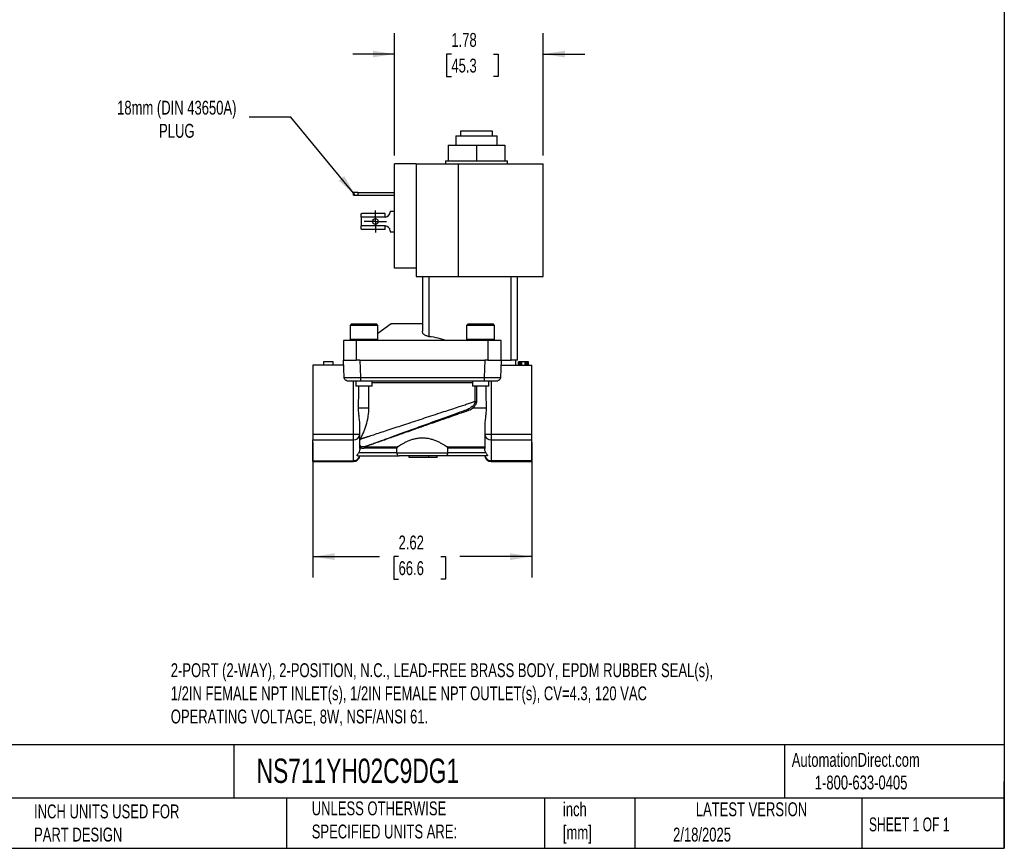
# Model space of a CAD drawing. Header units: inches. Extents: x 0.5 to 21.5, y 0.5 to 16.5.
# Tile 2 of 3: x 9.7 to 21.5, y 0.5 to 10.4. Entities that reach past the tile are written whole.
import ezdxf

# ---------------------------------------------------------------- set-up
doc = ezdxf.new("R2010")
doc.units = ezdxf.units.IN
doc.header["$LTSCALE"] = 2
doc.header["$MEASUREMENT"] = 0
doc.linetypes.add('SLD-Center', pattern=[0.75, 0.6, -0.05, 0.05, -0.05])
doc.linetypes.add('SLD-Solid', pattern=[0])
doc.layers.add('CENTER', color=40, linetype='SLD-Center')
doc.layers.add('DIMENSIONS', color=140, linetype='SLD-Solid', lineweight=25)
doc.layers.add('TEXT', color=140, linetype='SLD-Solid', lineweight=25)
doc.styles.add('SLDTEXTSTYLE0', font='TXT', dxfattribs={"width": 0.7})
doc.styles.add('SLDTEXTSTYLE1', font='TXT', dxfattribs={"width": 0.65})
doc.dimstyles.new('SLDDIMSTYLE0', dxfattribs={"dimtxt": 0.169922, "dimasz": 0.26, "dimexe": 0, "dimexo": 0.0625, "dimgap": 0.04248, "dimtad": 0, "dimtih": 1, "dimtoh": 1, "dimrnd": 1e-09, "dimzin": 12, "dimdsep": 46, "dimtxsty": 'SLDTEXTSTYLE0', "dimsah": 1, "dimcen": 0.09, "dimadec": 0, "dimazin": 3, "dimtfac": 1, "dimtofl": 0, "dimtmove": 0, "dimatfit": 3, "dimfxl": 0, "dimfrac": 2, "dimtolj": 1, "dimtzin": 12, "dimarcsym": 0})
doc.dimstyles.new('SLDDIMSTYLE3', dxfattribs={"dimtxt": 0.169922, "dimasz": 0.26, "dimexe": 0, "dimexo": 0.0625, "dimgap": 0.04248, "dimtad": 0, "dimtih": 1, "dimtoh": 1, "dimrnd": 1e-09, "dimzin": 12, "dimdsep": 46, "dimtxsty": 'SLDTEXTSTYLE0', "dimsah": 1, "dimcen": 0.09, "dimadec": 0, "dimazin": 3, "dimtfac": 1, "dimtmove": 0, "dimatfit": 0, "dimfxl": 0, "dimfrac": 2, "dimtolj": 1, "dimtzin": 12, "dimarcsym": 0})
doc.dimstyles.new('SLDDIMSTYLE4', dxfattribs={"dimtxt": 0.18, "dimasz": 0.26, "dimexe": 0, "dimexo": 0.0625, "dimgap": 0, "dimtad": 0, "dimtih": 1, "dimtoh": 1, "dimdec": 0, "dimrnd": 1e-09, "dimzin": 0, "dimdsep": 46, "dimtxsty": 'Standard', "dimsah": 1, "dimcen": 0.09, "dimadec": 0, "dimazin": 0, "dimtfac": 0.26, "dimtdec": 0, "dimtofl": 0, "dimtmove": 0, "dimatfit": 3, "dimfxl": 0, "dimfrac": 2, "dimtolj": 1, "dimtzin": 0, "dimarcsym": 0})

# ---------------------------------------------------------------- blocks, each defined once
blk = doc.blocks.new('_D_5')
at = {"layer": 'DIMENSIONS'}
for p, q in [((14.19, 8.81), (14.19, 10.278)), ((15.972, 8.81), (15.972, 10.278)), ((14.19, 10.028), (13.69, 10.028)), ((14.871, 10.028), (14.814, 10.028)), ((14.814, 10.028), (14.814, 9.758)), ((15.376, 10.028), (15.433, 10.028)), ((15.433, 10.028), (15.433, 9.758)), ((15.972, 10.028), (16.472, 10.028)), ((14.814, 9.758), (14.871, 9.758)), ((15.433, 9.758), (15.376, 9.758))]:
    blk.add_line(p, q, dxfattribs=at)
for points in [[(14.19, 10.028), (13.93, 10.068), (13.93, 9.988)], [(15.972, 10.028), (16.232, 9.988), (16.232, 10.068)]]:
    blk.add_solid(points, dxfattribs=at)
at = {"layer": 'DIMENSIONS', "char_height": 0.1667, "attachment_point": 1, "style": 'SLDTEXTSTYLE0'}
for s, insert in [('1.78', (14.871, 10.281)), ('45.3', (14.871, 9.973))]:
    blk.add_mtext(s, dxfattribs=dict(at, insert=insert))
blk = doc.blocks.new('_D_6')
at = {"layer": 'DIMENSIONS'}
for p, q in [((13.211, 5.367), (13.211, 3.749)), ((15.834, 5.367), (15.834, 3.749)), ((13.211, 3.999), (14.008, 3.999)), ((14.238, 3.999), (14.181, 3.999)), ((14.181, 3.999), (14.181, 3.729)), ((14.743, 3.999), (14.8, 3.999)), ((14.8, 3.999), (14.8, 3.729)), ((15.834, 3.999), (14.973, 3.999)), ((14.181, 3.729), (14.238, 3.729)), ((14.8, 3.729), (14.743, 3.729))]:
    blk.add_line(p, q, dxfattribs=at)
for points in [[(13.211, 3.999), (13.471, 3.959), (13.471, 4.039)], [(15.834, 3.999), (15.574, 4.039), (15.574, 3.959)]]:
    blk.add_solid(points, dxfattribs=at)
at = {"layer": 'DIMENSIONS', "char_height": 0.1667, "attachment_point": 1, "style": 'SLDTEXTSTYLE0'}
for s, insert in [('2.62', (14.238, 4.252)), ('66.6', (14.238, 3.944))]:
    blk.add_mtext(s, dxfattribs=dict(at, insert=insert))
blk = doc.blocks.new('SW_CENTERMARKSYMBOL_2')
at = {"layer": 'CENTER', "color": 0}
for p, q in [((0, 0.1), (0, 0.1335)), ((-0.1, 0), (-0.1335, 0)), ((0, 0), (-0.1, 0)), ((0, 0), (0, 0.1)), ((0, 0), (0, -0.1)), ((0, 0), (0.1, 0)), ((0.1, 0), (0.1335, 0)), ((0, -0.1), (0, -0.1335))]:
    blk.add_line(p, q, dxfattribs=at)

msp = doc.modelspace()

# ---------------------------------------------------------------- linework, layer by layer
for p, q in [((14.985, 9.047), (14.985, 9.107)), ((14.985, 9.107), (15.36, 9.107)), ((15.36, 9.107), (15.36, 9.047)), ((14.923, 9.047), (14.923, 8.933)), ((14.923, 9.047), (15.172, 9.047)), ((15.172, 9.047), (15.421, 9.047)), ((15.421, 8.933), (15.421, 9.047)), ((14.832, 8.933), (14.832, 8.747)), ((14.832, 8.933), (15.172, 8.933)), ((15.172, 8.933), (15.172, 8.747)), ((15.172, 8.933), (15.513, 8.933)), ((15.513, 8.933), (15.513, 8.747)), ((14.799, 8.747), (14.799, 8.71)), ((14.799, 8.747), (14.832, 8.747)), ((14.832, 8.747), (14.87, 8.747)), ((14.87, 8.747), (15.134, 8.747)), ((15.134, 8.747), (15.172, 8.747)), ((15.172, 8.747), (15.21, 8.747)), ((15.21, 8.747), (15.474, 8.747)), ((15.474, 8.747), (15.513, 8.747)), ((15.513, 8.747), (15.545, 8.747)), ((15.545, 8.71), (15.545, 8.747)), ((14.19, 7.46), (14.19, 8.71)), ((14.45, 8.71), (14.19, 8.71)), ((14.45, 8.71), (14.45, 7.46)), ((14.45, 8.71), (14.951, 8.71)), ((14.951, 8.71), (14.951, 7.36)), ((14.951, 8.71), (15.972, 8.71)), ((15.972, 7.36), (15.972, 8.71)), ((13.699, 8.337), (13.699, 8.369)), ((13.749, 8.369), (13.699, 8.369)), ((13.699, 8.337), (13.749, 8.337)), ((13.749, 8.369), (13.749, 8.337)), ((13.749, 8.369), (14.19, 8.369)), ((13.749, 8.337), (14.19, 8.337)), ((13.79, 8.073), (13.79, 8.111)), ((14.076, 8.073), (13.79, 8.073)), ((13.79, 8.073), (13.79, 7.966)), ((14.076, 8.114), (13.798, 8.114)), ((14.076, 8.073), (14.076, 8.114)), ((14.136, 8.144), (14.136, 8.133)), ((14.136, 8.144), (14.19, 8.144)), ((14.076, 7.966), (13.79, 7.966)), ((13.79, 7.928), (13.79, 7.966)), ((14.076, 7.925), (13.798, 7.925)), ((14.076, 7.925), (14.076, 7.966)), ((14.136, 7.906), (14.136, 7.894)), ((14.136, 7.894), (14.19, 7.894)), ((14.45, 7.46), (14.19, 7.46)), ((14.45, 7.46), (14.45, 7.36)), ((14.45, 7.36), (14.951, 7.36)), ((14.523, 7.36), (14.523, 6.703)), ((14.601, 7.36), (14.601, 6.641)), ((14.951, 7.36), (15.972, 7.36)), ((15.586, 6.357), (15.586, 7.36)), ((15.664, 6.357), (15.664, 7.36)), ((13.673, 6.79), (13.656, 6.773)), ((13.656, 6.773), (13.656, 6.609)), ((13.824, 6.773), (13.656, 6.773)), ((13.673, 6.79), (13.824, 6.79)), ((13.824, 6.79), (13.974, 6.79)), ((13.991, 6.773), (13.824, 6.773)), ((13.991, 6.773), (13.974, 6.79)), ((14.149, 6.79), (13.991, 6.674)), ((13.991, 6.609), (13.991, 6.773)), ((14.523, 6.79), (14.149, 6.79)), ((15.071, 6.79), (15.054, 6.773)), ((15.054, 6.773), (15.054, 6.609)), ((15.221, 6.773), (15.054, 6.773)), ((15.071, 6.79), (15.221, 6.79)), ((15.221, 6.79), (15.372, 6.79)), ((15.389, 6.773), (15.221, 6.773)), ((15.389, 6.773), (15.372, 6.79)), ((15.389, 6.609), (15.389, 6.773)), ((13.578, 6.593), (13.578, 6.357)), ((13.735, 6.593), (13.578, 6.593)), ((13.656, 6.609), (13.673, 6.593)), ((13.656, 6.609), (13.824, 6.609)), ((13.735, 6.357), (13.735, 6.593)), ((15.31, 6.593), (13.735, 6.593)), ((13.824, 6.609), (13.991, 6.609)), ((13.974, 6.593), (13.991, 6.609)), ((15.054, 6.609), (15.071, 6.593)), ((15.054, 6.609), (15.221, 6.609)), ((15.221, 6.609), (15.389, 6.609)), ((15.31, 6.593), (15.31, 6.357)), ((15.467, 6.593), (15.31, 6.593)), ((15.372, 6.593), (15.389, 6.609)), ((15.467, 6.357), (15.467, 6.593)), ((13.211, 6.297), (13.211, 5.467)), ((13.58, 6.297), (13.211, 6.297)), ((13.336, 6.337), (13.336, 6.297)), ((13.454, 6.337), (13.336, 6.337)), ((13.454, 6.297), (13.454, 6.337)), ((13.585, 6.146), (13.578, 6.357)), ((13.578, 6.357), (13.735, 6.357)), ((13.774, 6.357), (13.735, 6.357)), ((13.774, 6.357), (13.782, 6.146)), ((13.774, 6.357), (15.271, 6.357)), ((15.271, 6.357), (15.263, 6.146)), ((15.31, 6.357), (15.271, 6.357)), ((15.31, 6.357), (15.467, 6.357)), ((15.467, 6.357), (15.46, 6.146)), ((15.465, 6.297), (15.834, 6.297)), ((15.467, 6.357), (15.586, 6.357)), ((15.664, 6.357), (15.586, 6.357)), ((15.643, 6.297), (15.645, 6.357)), ((15.676, 6.297), (15.676, 6.337)), ((15.679, 6.337), (15.676, 6.337)), ((15.679, 6.297), (15.679, 6.337)), ((15.684, 6.337), (15.679, 6.337)), ((15.684, 6.297), (15.684, 6.337)), ((15.694, 6.337), (15.684, 6.337)), ((15.694, 6.337), (15.694, 6.297)), ((15.704, 6.337), (15.694, 6.337)), ((15.704, 6.297), (15.704, 6.337)), ((15.716, 6.337), (15.704, 6.337)), ((15.716, 6.297), (15.716, 6.337)), ((15.754, 6.337), (15.716, 6.337)), ((15.754, 6.297), (15.754, 6.337)), ((15.767, 6.337), (15.754, 6.337)), ((15.767, 6.297), (15.767, 6.337)), ((15.777, 6.337), (15.767, 6.337)), ((15.777, 6.297), (15.777, 6.337)), ((15.787, 6.337), (15.777, 6.337)), ((15.787, 6.297), (15.787, 6.337)), ((15.792, 6.337), (15.787, 6.337)), ((15.792, 6.297), (15.792, 6.337)), ((15.794, 6.337), (15.792, 6.337)), ((15.794, 6.297), (15.794, 6.337)), ((15.834, 5.467), (15.834, 6.297)), ((13.782, 6.146), (15.263, 6.146)), ((13.696, 5.467), (13.696, 6.108)), ((13.725, 6.108), (13.725, 6.042)), ((13.922, 6.042), (13.725, 6.042)), ((13.782, 6.108), (15.263, 6.108)), ((13.883, 5.786), (13.883, 6.042)), ((13.922, 6.042), (13.922, 6.108)), ((13.922, 6.089), (15.123, 6.089)), ((15.123, 6.108), (15.123, 6.042)), ((15.32, 6.042), (15.123, 6.042)), ((15.156, 5.862), (15.156, 6.042)), ((15.172, 6.042), (15.172, 5.862)), ((15.263, 6.11), (15.263, 6.108)), ((15.32, 6.042), (15.32, 6.108)), ((15.349, 6.108), (15.349, 5.467)), ((13.758, 5.786), (13.883, 5.786)), ((15.135, 5.786), (15.287, 5.786)), ((15.076, 5.772), (15.069, 5.768)), ((13.774, 5.469), (13.774, 5.565)), ((15.271, 5.565), (15.271, 5.469)), ((13.211, 5.467), (13.696, 5.467)), ((13.211, 5.467), (13.211, 5.4)), ((13.696, 5.4), (13.696, 5.467)), ((13.774, 5.388), (13.774, 5.469)), ((15.271, 5.469), (15.271, 5.358)), ((15.349, 5.467), (15.834, 5.467)), ((15.349, 5.467), (15.349, 5.4)), ((15.834, 5.4), (15.834, 5.467)), ((13.211, 5.4), (13.696, 5.4)), ((13.211, 5.15), (13.211, 5.4)), ((13.696, 5.15), (13.696, 5.4)), ((13.774, 5.298), (13.774, 5.333)), ((13.774, 5.317), (13.786, 5.317)), ((13.786, 5.317), (13.786, 5.299)), ((13.834, 5.317), (14.224, 5.317)), ((13.834, 5.299), (13.834, 5.317)), ((14.821, 5.317), (15.271, 5.317)), ((15.349, 5.4), (15.834, 5.4)), ((15.349, 5.4), (15.349, 5.15)), ((15.834, 5.15), (15.834, 5.4)), ((13.748, 5.207), (14.244, 5.207)), ((14.218, 5.246), (13.761, 5.246)), ((13.786, 5.299), (13.774, 5.299)), ((14.218, 5.299), (13.834, 5.299)), ((14.218, 5.246), (14.218, 5.299)), ((14.218, 5.246), (14.827, 5.246)), ((14.365, 5.187), (14.365, 5.207)), ((14.601, 5.187), (14.601, 5.207)), ((14.7, 5.187), (14.7, 5.207)), ((15.297, 5.207), (14.801, 5.207)), ((14.827, 5.246), (14.827, 5.299)), ((15.271, 5.299), (14.827, 5.299)), ((15.284, 5.246), (14.827, 5.246)), ((13.211, 5.15), (13.696, 5.15)), ((13.211, 5.14), (13.211, 5.15)), ((13.211, 5.14), (13.696, 5.14)), ((13.696, 5.14), (13.696, 5.15)), ((14.601, 5.187), (14.365, 5.187)), ((14.7, 5.187), (14.601, 5.187)), ((15.834, 5.15), (15.349, 5.15)), ((15.349, 5.15), (15.349, 5.14)), ((15.349, 5.14), (15.834, 5.14)), ((15.834, 5.14), (15.834, 5.15))]:
    msp.add_line(p, q)
msp.add_circle((13.96, 8.019), 0.0335)
for centre, radius, start, end in [((14.076, 8.133), 0.06, 270, 0), ((14.076, 7.906), 0.06, 0, 90), ((13.715, 6.596), 1.129, 269.0014, 272.9983), ((13.701, 5.474), 0.0741, 266.262, 355.6957), ((15.33, 6.596), 1.129, 267.0017, 270.9986), ((15.344, 5.474), 0.0741, 184.3043, 273.738), ((13.696, 5.219), 0.0787, 270, 351.302), ((13.699, 5.227), 0.0764, 267.2103, 344.9392), ((15.349, 5.219), 0.0787, 188.698, 270), ((15.346, 5.227), 0.0764, 195.0608, 272.7897)]:
    msp.add_arc(centre, radius, start, end)
for points in [[(13.79, 8.111), (13.793, 8.113), (13.795, 8.114), (13.798, 8.114)], [(13.798, 7.925), (13.795, 7.925), (13.793, 7.926), (13.79, 7.928)], [(14.601, 6.641), (14.675, 6.634), (14.746, 6.616), (14.816, 6.593)], [(15.156, 5.862), (15.16, 5.862), (15.166, 5.862), (15.172, 5.862)], [(13.78, 5.41), (13.778, 5.405), (13.776, 5.401), (13.774, 5.396)], [(13.774, 5.333), (13.774, 5.334), (13.774, 5.334), (13.774, 5.335)], [(13.83, 5.318), (13.817, 5.315), (13.803, 5.315), (13.79, 5.318)], [(13.841, 5.322), (13.838, 5.32), (13.834, 5.319), (13.83, 5.318)], [(13.841, 5.322), (13.844, 5.322), (13.846, 5.322), (13.848, 5.322)], [(15.271, 5.358), (15.271, 5.338), (15.271, 5.318), (15.271, 5.298)], [(13.834, 5.299), (13.818, 5.295), (13.802, 5.295), (13.786, 5.299)]]:
    msp.add_open_spline(points, degree=3)
for points, knots in [([(14.601, 6.641), (14.595, 6.641), (14.59, 6.642), (14.579, 6.645), (14.573, 6.647), (14.563, 6.651), (14.559, 6.653), (14.55, 6.658), (14.546, 6.661), (14.54, 6.666), (14.536, 6.669), (14.531, 6.676), (14.529, 6.679), (14.524, 6.689), (14.523, 6.696), (14.523, 6.703)], [0, 0, 0, 0, 0.125, 0.125, 0.25, 0.25, 0.375, 0.375, 0.5, 0.5, 0.625, 0.625, 0.75, 0.75, 1, 1, 1, 1]), ([(13.585, 6.146), (13.585, 6.146), (13.585, 6.146), (13.586, 6.146), (13.587, 6.146), (13.588, 6.146), (13.59, 6.146), (13.592, 6.146), (13.595, 6.146), (13.598, 6.146), (13.601, 6.146), (13.604, 6.146), (13.608, 6.146), (13.612, 6.146), (13.617, 6.146), (13.621, 6.146), (13.626, 6.146), (13.631, 6.146), (13.637, 6.146), (13.644, 6.146), (13.655, 6.146), (13.668, 6.146), (13.682, 6.146), (13.697, 6.146), (13.712, 6.146), (13.729, 6.146), (13.746, 6.146), (13.764, 6.146), (13.776, 6.146), (13.782, 6.146)], [0, 0, 0, 0, 0.029247, 0.058321, 0.087222, 0.115951, 0.144507, 0.17289, 0.201101, 0.22914, 0.257006, 0.284701, 0.312222, 0.339572, 0.36675, 0.393756, 0.420589, 0.447251, 0.473741, 0.50006, 0.552858, 0.606343, 0.660515, 0.715374, 0.770921, 0.827157, 0.884082, 0.941696, 1, 1, 1, 1]), ([(13.618, 6.11), (13.615, 6.11), (13.607, 6.111), (13.596, 6.119), (13.587, 6.131), (13.586, 6.141), (13.585, 6.146)], [0, 0, 0, 0, 0.152946, 0.435297, 0.717649, 1, 1, 1, 1]), ([(13.782, 6.146), (13.782, 6.136), (13.782, 6.127), (13.782, 6.113), (13.782, 6.108), (13.782, 6.108)], [0, 0, 0, 0, 0.5, 0.5, 1, 1, 1, 1]), ([(15.263, 6.146), (15.266, 6.146), (15.272, 6.146), (15.281, 6.146), (15.29, 6.146), (15.299, 6.146), (15.308, 6.146), (15.316, 6.146), (15.324, 6.146), (15.333, 6.146), (15.341, 6.146), (15.348, 6.146), (15.356, 6.146), (15.363, 6.146), (15.371, 6.146), (15.377, 6.146), (15.384, 6.146), (15.39, 6.146), (15.397, 6.146), (15.404, 6.146), (15.414, 6.146), (15.424, 6.146), (15.433, 6.146), (15.441, 6.146), (15.448, 6.146), (15.453, 6.146), (15.457, 6.146), (15.46, 6.146), (15.46, 6.146), (15.46, 6.146)], [0, 0, 0, 0, 0.029247, 0.058321, 0.087222, 0.115951, 0.144507, 0.17289, 0.201101, 0.22914, 0.257006, 0.284701, 0.312222, 0.339572, 0.36675, 0.393756, 0.420589, 0.447251, 0.473741, 0.50006, 0.552858, 0.606343, 0.660515, 0.715374, 0.770921, 0.827157, 0.884082, 0.941696, 1, 1, 1, 1]), ([(15.263, 6.146), (15.263, 6.141), (15.263, 6.131), (15.263, 6.119), (15.263, 6.111), (15.263, 6.11), (15.263, 6.11)], [0, 0, 0, 0, 0.282348, 0.564695, 0.847043, 1, 1, 1, 1]), ([(15.46, 6.146), (15.459, 6.141), (15.458, 6.131), (15.449, 6.119), (15.438, 6.111), (15.43, 6.11), (15.427, 6.11)], [0, 0, 0, 0, 0.282359, 0.564718, 0.847076, 1, 1, 1, 1]), ([(13.617, 6.109), (13.618, 6.109), (13.62, 6.109), (13.631, 6.109), (13.648, 6.109), (13.67, 6.109), (13.696, 6.109), (13.724, 6.109), (13.753, 6.109), (13.772, 6.109), (13.782, 6.109)], [0, 0, 0, 0, 0.1386533, 0.2733715, 0.4042087, 0.5311501, 0.6541999, 0.7733526, 0.8886126, 1, 1, 1, 1]), ([(13.624, 6.108), (13.624, 6.108), (13.628, 6.108), (13.644, 6.108), (13.656, 6.108), (13.685, 6.108), (13.702, 6.108), (13.74, 6.108), (13.761, 6.108), (13.782, 6.108)], [0, 0, 0, 0, 0.25, 0.25, 0.5, 0.5, 0.75, 0.75, 1, 1, 1, 1]), ([(13.758, 5.786), (13.759, 5.845), (13.76, 5.93), (13.761, 6.015), (13.761, 6.042)], [0, 0, 0, 0, 0.69039, 1, 1, 1, 1]), ([(15.263, 6.109), (15.274, 6.109), (15.296, 6.109), (15.327, 6.109), (15.355, 6.109), (15.38, 6.109), (15.401, 6.109), (15.416, 6.109), (15.426, 6.109), (15.427, 6.109), (15.428, 6.109)], [0, 0, 0, 0, 0.125028, 0.250014, 0.375008, 0.500001, 0.624994, 0.749988, 0.874977, 1, 1, 1, 1]), ([(15.263, 6.108), (15.284, 6.108), (15.305, 6.108), (15.343, 6.108), (15.36, 6.108), (15.389, 6.108), (15.401, 6.108), (15.417, 6.108), (15.421, 6.108), (15.421, 6.108)], [0, 0, 0, 0, 0.25, 0.25, 0.5, 0.5, 0.75, 0.75, 1, 1, 1, 1]), ([(15.284, 6.042), (15.284, 6), (15.285, 5.915), (15.287, 5.829), (15.287, 5.786)], [0, 0, 0, 0, 0.487383, 1, 1, 1, 1]), ([(13.774, 5.565), (13.774, 5.582), (13.773, 5.6), (13.77, 5.636), (13.767, 5.654), (13.763, 5.691), (13.761, 5.709), (13.758, 5.747), (13.758, 5.766), (13.758, 5.786)], [0, 0, 0, 0, 0.25, 0.25, 0.5, 0.5, 0.75, 0.75, 1, 1, 1, 1]), ([(13.78, 5.41), (13.783, 5.41), (13.787, 5.412), (13.795, 5.414), (13.803, 5.417), (13.811, 5.42), (13.819, 5.422), (13.828, 5.425), (13.837, 5.428), (13.847, 5.431), (13.857, 5.435), (13.867, 5.438), (13.878, 5.442), (13.907, 5.451), (13.958, 5.468), (14.037, 5.494), (14.125, 5.523), (14.217, 5.553), (14.316, 5.586), (14.417, 5.619), (14.523, 5.654), (14.629, 5.688), (14.73, 5.722), (14.83, 5.754), (14.921, 5.784), (14.989, 5.807), (15.035, 5.822), (15.062, 5.83), (15.088, 5.839), (15.112, 5.847), (15.135, 5.855), (15.149, 5.859), (15.156, 5.862)], [0, 0, 0, 0, 0.010123, 0.020299, 0.030529, 0.040814, 0.051153, 0.061547, 0.071996, 0.082502, 0.093063, 0.103681, 0.114356, 0.125088, 0.185982, 0.250087, 0.31002, 0.375089, 0.43238, 0.500095, 0.562597, 0.625093, 0.69275, 0.75006, 0.815077, 0.874996, 0.896686, 0.918032, 0.939034, 0.959695, 0.980016, 1, 1, 1, 1]), ([(13.78, 5.41), (13.792, 5.432), (13.804, 5.458), (13.822, 5.499), (13.827, 5.513), (13.839, 5.543), (13.844, 5.559), (13.859, 5.607), (13.867, 5.64), (13.876, 5.693), (13.879, 5.712), (13.882, 5.749), (13.883, 5.767), (13.883, 5.786)], [0, 0, 0, 0, 0.25, 0.25, 0.375, 0.375, 0.5, 0.5, 0.75, 0.75, 0.875, 0.875, 1, 1, 1, 1]), ([(15.122, 5.799), (15.114, 5.793), (15.1, 5.782), (15.083, 5.775), (15.076, 5.772)], [0, 0, 0, 0, 0.560509, 1, 1, 1, 1]), ([(15.135, 5.786), (15.133, 5.784), (15.13, 5.781), (15.125, 5.777), (15.119, 5.773), (15.113, 5.769), (15.104, 5.764), (15.092, 5.757), (15.081, 5.753), (15.076, 5.751)], [0, 0, 0, 0, 0.0980334, 0.1968399, 0.2966036, 0.3975035, 0.4997126, 0.7472257, 1, 1, 1, 1]), ([(15.156, 5.862), (15.156, 5.85), (15.152, 5.838), (15.14, 5.817), (15.132, 5.807), (15.122, 5.799)], [0, 0, 0, 0, 0.5, 0.5, 1, 1, 1, 1]), ([(15.135, 5.786), (15.132, 5.789), (15.129, 5.792), (15.125, 5.797), (15.123, 5.798), (15.122, 5.799)], [0, 0, 0, 0, 0.5, 0.5, 1, 1, 1, 1]), ([(15.172, 5.862), (15.172, 5.86), (15.172, 5.856), (15.171, 5.85), (15.17, 5.844), (15.168, 5.838), (15.166, 5.832), (15.164, 5.826), (15.16, 5.818), (15.154, 5.808), (15.146, 5.796), (15.139, 5.789), (15.135, 5.786)], [0, 0, 0, 0, 0.069301, 0.138751, 0.208701, 0.279494, 0.351461, 0.424918, 0.500161, 0.66116, 0.827019, 1, 1, 1, 1]), ([(15.287, 5.786), (15.287, 5.766), (15.287, 5.747), (15.284, 5.71), (15.282, 5.691), (15.278, 5.654), (15.275, 5.636), (15.272, 5.6), (15.271, 5.582), (15.271, 5.565)], [0, 0, 0, 0, 0.25, 0.25, 0.5, 0.5, 0.75, 0.75, 1, 1, 1, 1]), ([(13.841, 5.322), (13.857, 5.327), (13.882, 5.336), (13.947, 5.36), (13.987, 5.375), (14.079, 5.408), (14.13, 5.427), (14.242, 5.467), (14.301, 5.489), (14.425, 5.534), (14.488, 5.557), (14.615, 5.603), (14.678, 5.626), (14.801, 5.671), (14.86, 5.693), (14.972, 5.733), (15.023, 5.752), (15.069, 5.768)], [0, 0, 0, 0, 0.125, 0.125, 0.25, 0.25, 0.375, 0.375, 0.5, 0.5, 0.625, 0.625, 0.75, 0.75, 0.875, 0.875, 1, 1, 1, 1]), ([(15.076, 5.751), (15.064, 5.747), (15.04, 5.739), (15.006, 5.727), (14.974, 5.716), (14.943, 5.705), (14.896, 5.688), (14.833, 5.666), (14.723, 5.628), (14.591, 5.582), (14.428, 5.525), (14.275, 5.471), (14.146, 5.426), (14.05, 5.392), (13.993, 5.372), (13.954, 5.359), (13.929, 5.35), (13.906, 5.342), (13.885, 5.335), (13.866, 5.328), (13.854, 5.324), (13.848, 5.322)], [0, 0, 0, 0, 0.028258, 0.054912, 0.079964, 0.103413, 0.125258, 0.190639, 0.250497, 0.38446, 0.500857, 0.635662, 0.750885, 0.816633, 0.875641, 0.899056, 0.921363, 0.942582, 0.962741, 0.981868, 1, 1, 1, 1]), ([(15.069, 5.768), (15.069, 5.768), (15.069, 5.768), (15.07, 5.766), (15.07, 5.765), (15.072, 5.762), (15.072, 5.76), (15.074, 5.756), (15.075, 5.753), (15.076, 5.751)], [0, 0, 0, 0, 0.25, 0.25, 0.5, 0.5, 0.75, 0.75, 1, 1, 1, 1]), ([(13.774, 5.335), (13.774, 5.34), (13.774, 5.346), (13.774, 5.359), (13.774, 5.363), (13.774, 5.372), (13.774, 5.375), (13.774, 5.381), (13.774, 5.384), (13.774, 5.388)], [0, 0, 0, 0, 0.5, 0.5, 0.75, 0.75, 0.875, 0.875, 1, 1, 1, 1]), ([(13.774, 5.335), (13.775, 5.334), (13.776, 5.331), (13.778, 5.328), (13.779, 5.326), (13.781, 5.324), (13.784, 5.322), (13.786, 5.32), (13.788, 5.319), (13.789, 5.318), (13.79, 5.318)], [0, 0, 0, 0, 0.171713, 0.329805, 0.474362, 0.605506, 0.723399, 0.828249, 0.920328, 1, 1, 1, 1]), ([(13.786, 5.317), (13.785, 5.318), (13.783, 5.318), (13.781, 5.32), (13.779, 5.321), (13.776, 5.322), (13.775, 5.323), (13.774, 5.324)], [0, 0, 0, 0, 0.177876, 0.366242, 0.565718, 0.776824, 1, 1, 1, 1]), ([(13.79, 5.318), (13.789, 5.318), (13.788, 5.318), (13.786, 5.318), (13.786, 5.317)], [0, 0, 0, 0, 0.50001, 1, 1, 1, 1]), ([(13.786, 5.299), (13.786, 5.3), (13.786, 5.301), (13.787, 5.303), (13.787, 5.306), (13.788, 5.309), (13.789, 5.312), (13.789, 5.315), (13.79, 5.316), (13.79, 5.317), (13.79, 5.318), (13.79, 5.318)], [0, 0, 0, 0, 0.086187, 0.163402, 0.231602, 0.385245, 0.504935, 0.643592, 0.840248, 0.924854, 1, 1, 1, 1]), ([(13.834, 5.317), (13.834, 5.318), (13.833, 5.318), (13.832, 5.318), (13.831, 5.318), (13.83, 5.318), (13.83, 5.318)], [0, 0, 0, 0, 0.256882, 0.499961, 0.743097, 1, 1, 1, 1]), ([(13.83, 5.318), (13.83, 5.318), (13.83, 5.318), (13.83, 5.317), (13.83, 5.316), (13.83, 5.314), (13.831, 5.311), (13.832, 5.308), (13.833, 5.305), (13.833, 5.302), (13.834, 5.3), (13.834, 5.299)], [0, 0, 0, 0, 0.0736776, 0.1526058, 0.2497712, 0.3694437, 0.5835086, 0.6819442, 0.7975198, 0.8815918, 1, 1, 1, 1]), ([(13.848, 5.322), (13.846, 5.321), (13.841, 5.319), (13.836, 5.318), (13.834, 5.317)], [0, 0, 0, 0, 0.533065, 1, 1, 1, 1]), ([(14.224, 5.317), (14.222, 5.316), (14.221, 5.314), (14.218, 5.307), (14.218, 5.303), (14.218, 5.299)], [0, 0, 0, 0, 0.5, 0.5, 1, 1, 1, 1]), ([(14.224, 5.317), (14.238, 5.326), (14.256, 5.337), (14.286, 5.354), (14.297, 5.36), (14.32, 5.372), (14.332, 5.378), (14.357, 5.389), (14.371, 5.394), (14.399, 5.404), (14.413, 5.409), (14.443, 5.416), (14.459, 5.42), (14.49, 5.424), (14.506, 5.425), (14.538, 5.425), (14.554, 5.424), (14.586, 5.42), (14.602, 5.417), (14.632, 5.409), (14.646, 5.404), (14.674, 5.394), (14.688, 5.389), (14.713, 5.378), (14.725, 5.372), (14.748, 5.36), (14.759, 5.354), (14.789, 5.337), (14.807, 5.326), (14.821, 5.317)], [0, 0, 0, 0, 0.125, 0.125, 0.1875, 0.1875, 0.25, 0.25, 0.3125, 0.3125, 0.375, 0.375, 0.4375, 0.4375, 0.5, 0.5, 0.5625, 0.5625, 0.625, 0.625, 0.6875, 0.6875, 0.75, 0.75, 0.8125, 0.8125, 0.875, 0.875, 1, 1, 1, 1]), ([(14.827, 5.299), (14.827, 5.303), (14.827, 5.307), (14.824, 5.314), (14.823, 5.316), (14.821, 5.317)], [0, 0, 0, 0, 0.5, 0.5, 1, 1, 1, 1]), ([(13.748, 5.207), (13.745, 5.207), (13.742, 5.208), (13.741, 5.211), (13.741, 5.213), (13.742, 5.216), (13.743, 5.218), (13.745, 5.222), (13.746, 5.224), (13.749, 5.228), (13.75, 5.23), (13.755, 5.237), (13.758, 5.241), (13.761, 5.246)], [0, 0, 0, 0, 0.25, 0.25, 0.375, 0.375, 0.5, 0.5, 0.625, 0.625, 0.75, 0.75, 1, 1, 1, 1]), ([(13.774, 5.298), (13.774, 5.289), (13.773, 5.279), (13.769, 5.262), (13.765, 5.254), (13.761, 5.246)], [0, 0, 0, 0, 0.5, 0.5, 1, 1, 1, 1]), ([(14.218, 5.246), (14.218, 5.243), (14.218, 5.241), (14.219, 5.235), (14.219, 5.232), (14.221, 5.225), (14.224, 5.221), (14.231, 5.21), (14.238, 5.207), (14.244, 5.207)], [0, 0, 0, 0, 0.125, 0.125, 0.25, 0.25, 0.5, 0.5, 1, 1, 1, 1]), ([(14.801, 5.207), (14.796, 5.207), (14.787, 5.207), (14.774, 5.207), (14.767, 5.207), (14.763, 5.207), (14.761, 5.207), (14.76, 5.207), (14.76, 5.207), (14.741, 5.207), (14.718, 5.207), (14.68, 5.207), (14.66, 5.207), (14.635, 5.207), (14.623, 5.207), (14.616, 5.207), (14.614, 5.207), (14.612, 5.207), (14.611, 5.207), (14.581, 5.207), (14.552, 5.207), (14.508, 5.207), (14.486, 5.207), (14.46, 5.207), (14.448, 5.207), (14.441, 5.207), (14.439, 5.207), (14.437, 5.207), (14.436, 5.207), (14.405, 5.207), (14.378, 5.207), (14.339, 5.207), (14.322, 5.207), (14.303, 5.207), (14.294, 5.207), (14.29, 5.207), (14.288, 5.207), (14.287, 5.207), (14.286, 5.207), (14.268, 5.207), (14.254, 5.207), (14.244, 5.207)], [0, 0, 0, 0, 0.0625, 0.09375, 0.109375, 0.117188, 0.121094, 0.121094, 0.125, 0.125, 0.25, 0.25, 0.3125, 0.34375, 0.359375, 0.367188, 0.371094, 0.371094, 0.375, 0.375, 0.5, 0.5, 0.5625, 0.59375, 0.609375, 0.617188, 0.621094, 0.621094, 0.625, 0.625, 0.75, 0.75, 0.8125, 0.84375, 0.859375, 0.867188, 0.871094, 0.871094, 0.875, 0.875, 1, 1, 1, 1]), ([(14.827, 5.246), (14.827, 5.243), (14.827, 5.241), (14.826, 5.235), (14.826, 5.232), (14.824, 5.225), (14.821, 5.221), (14.814, 5.21), (14.807, 5.207), (14.801, 5.207)], [0, 0, 0, 0, 0.125, 0.125, 0.25, 0.25, 0.5, 0.5, 1, 1, 1, 1]), ([(15.284, 5.246), (15.28, 5.254), (15.276, 5.262), (15.272, 5.279), (15.271, 5.289), (15.271, 5.298)], [0, 0, 0, 0, 0.5, 0.5, 1, 1, 1, 1]), ([(15.284, 5.246), (15.287, 5.241), (15.29, 5.237), (15.296, 5.228), (15.299, 5.224), (15.303, 5.218), (15.303, 5.216), (15.304, 5.213), (15.304, 5.211), (15.303, 5.208), (15.3, 5.207), (15.297, 5.207)], [0, 0, 0, 0, 0.25, 0.25, 0.5, 0.5, 0.625, 0.625, 0.75, 0.75, 1, 1, 1, 1])]:
    msp.add_open_spline(points, degree=3, knots=knots)
at = {"layer": 'TEXT'}
for p, q in [((21.5, 16.5), (21.5, 0.5)), ((21.5, 1.742), (0.5, 1.742)), ((12.264, 1.742), (12.264, 1.1)), ((18.864, 1.742), (18.864, 1.1)), ((21.5, 0.5), (21.5, 1.3)), ((21.5, 1.1), (0.5, 1.1)), ((12.896, 1.1), (12.896, 0.5)), ((15.986, 1.1), (15.986, 0.5)), ((17.072, 1.1), (17.072, 0.5)), ((19.791, 1.1), (19.791, 0.5)), ((0.5, 0.5), (21.5, 0.5))]:
    msp.add_line(p, q, dxfattribs=at)

# ---------------------------------------------------------------- block references
at = {"layer": 'CENTER'}
msp.add_blockref('SW_CENTERMARKSYMBOL_2', (13.96, 8.019), dxfattribs=at)

# ---------------------------------------------------------------- texts
at = {"layer": 'TEXT'}
for s, insert, char_height, attachment_point, style in [('18mm (DIN 43650A)^JPLUG', (11.579, 9.468), 0.16667, 2, 'SLDTEXTSTYLE0'), ('2-PORT (2-WAY), 2-POSITION, N.C., LEAD-FREE BRASS BODY, EPDM RUBBER SEAL(s), ^J1/2IN FEMALE NPT INLET(s), 1/2IN FEMALE NPT OUTLET(s), CV=4.3, 120 VAC ^JOPERATING VOLTAGE, 8W, NSF/ANSI 61.', (11.507, 2.72), 0.166667, 1, 'SLDTEXTSTYLE0'), ('AutomationDirect.com', (18.952, 1.644), 0.16667, 1, 'SLDTEXTSTYLE0'), ('NS711YH02C9DG1', (12.536, 1.576), 0.29167, 1, 'SLDTEXTSTYLE0'), ('1-800-633-0405', (19.228, 1.373), 0.16667, 1, 'SLDTEXTSTYLE0'), ('UNLESS OTHERWISE ^JSPECIFIED UNITS ARE:', (13.197, 1.063), 0.16667, 1, 'SLDTEXTSTYLE0'), ('inch^J[mm]', (16.208, 1.052), 0.1667, 1, 'SLDTEXTSTYLE0'), ('INCH UNITS USED FOR ^JPART DESIGN', (9.868, 1.026), 0.16667, 1, 'SLDTEXTSTYLE0'), ('LATEST VERSION', (18.469, 1.052), 0.16667, 2, 'SLDTEXTSTYLE0'), ('SHEET 1 OF 1', (19.877, 0.87), 0.16667, 1, 'SLDTEXTSTYLE1'), ('2/18/2025', (17.529, 0.748), 0.1667, 1, 'SLDTEXTSTYLE0')]:
    msp.add_mtext(s, dxfattribs=dict(at, insert=insert, char_height=char_height, attachment_point=attachment_point, style=style))

# ---------------------------------------------------------------- dimensions: what is measured, and where the dimension line sits
at = {"layer": 'DIMENSIONS'}
for base, p1, p2, dimstyle, picture, middle in [((14.19, 10.028), (15.972, 8.71), (14.19, 8.71), 'SLDDIMSTYLE3', '_D_5', (15.123, 10.028)), ((15.834, 3.999), (13.211, 5.467), (15.834, 5.467), 'SLDDIMSTYLE0', '_D_6', (14.491, 3.999))]:
    dim = msp.add_linear_dim(base=base, p1=p1, p2=p2, dimstyle=dimstyle, dxfattribs=at)
    dim.commit()
    dim.dimension.update_dxf_attribs({"geometry": picture, "text_midpoint": middle, "dimtype": 160})

# ---------------------------------------------------------------- leaders
at = {"layer": 'TEXT'}
msp.add_leader([(13.719, 8.337), (12.945, 9.269), (12.445, 9.269)], dimstyle='SLDDIMSTYLE4', dxfattribs=at)

doc.saveas('drawing.dxf')
